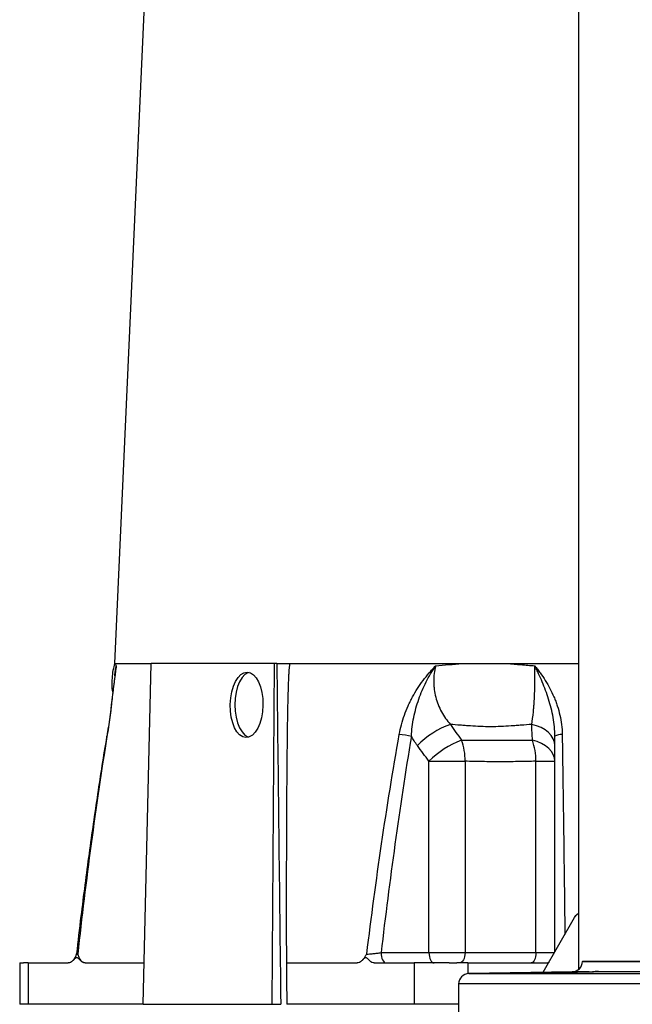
# Model space of a CAD drawing. Header units: millimetres. Extents: x 2406 to 3465, y 1425 to 4760.
# Tile 8 of 13: x 2416 to 2772, y 2250 to 2822. Entities that reach past the tile are written whole.
import ezdxf

# ---------------------------------------------------------------- set-up
doc = ezdxf.new("R2010")
doc.units = ezdxf.units.MM
doc.header["$LTSCALE"] = 2

msp = doc.modelspace()

# ---------------------------------------------------------------- linework, layer by layer
at = {"color": 7, "linetype": 'Continuous', "lineweight": 25}
for p, q in [((2525.43, 3653.2), (2471.38, 2448.44)), ((2741.09, 3361.15), (2741.09, 2270.61)), ((2471.38, 2448.44), (2492.65, 2448.44)), ((2487.92, 2250.44), (2492.65, 2448.44)), ((2564.27, 2448.44), (2492.65, 2448.44)), ((2563.01, 2250.44), (2564.27, 2448.44)), ((2565.65, 2448.44), (2564.27, 2448.44)), ((2572.94, 2448.44), (2741.09, 2448.44)), ((2471.81, 2443.77), (2471.86, 2444.1)), ((2654.15, 2280.44), (2654.15, 2391.65)), ((2654.15, 2391.65), (2675.13, 2391.65)), ((2675.13, 2391.65), (2675.13, 2280.44)), ((2716.34, 2391.65), (2727.36, 2391.65)), ((2716.34, 2280.44), (2716.34, 2391.65)), ((2720.6, 2269.04), (2738.8, 2300.9)), ((2626.29, 2280.44), (2654.15, 2280.44)), ((2654.15, 2280.44), (2675.13, 2280.44)), ((2675.13, 2280.44), (2716.34, 2280.44)), ((2416.22, 2274.45), (2416.22, 2250.44)), ((2421.04, 2274.44), (2421.04, 2250.44)), ((2421.04, 2274.44), (2444.37, 2274.44)), ((2454.26, 2274.44), (2488.5, 2274.44)), ((2571.22, 2274.44), (2612.41, 2274.44)), ((2622.3, 2274.44), (2645.63, 2274.44)), ((2645.63, 2274.44), (2645.63, 2250.44)), ((2676.81, 2274.44), (2723.47, 2274.44)), ((2743.39, 2275.44), (2743.39, 2275.33)), ((2743.39, 2275.44), (3059.39, 2275.44)), ((2737.5, 2269.33), (2677.29, 2268.28)), ((2753.02, 2269.38), (2753.08, 2269.33)), ((2831.66, 2269.33), (2753.08, 2269.33)), ((2671.39, 2262.28), (2671.39, 2225.33)), ((2421.04, 2250.44), (2416.22, 2250.44)), ((2487.92, 2250.44), (2421.04, 2250.44)), ((2487.92, 2250.44), (2563.01, 2250.44)), ((2563.01, 2250.44), (2567.94, 2250.44)), ((2645.63, 2250.44), (2571.4, 2250.44)), ((2671.39, 2250.44), (2645.63, 2250.44))]:
    msp.add_line(p, q, dxfattribs=at)
at = {"color": 8, "linetype": 'Continuous', "lineweight": 25}
for p, q in [((2716.34, 2280.44), (2727.11, 2280.44)), ((2676.81, 2274.44), (2676.81, 2268.26)), ((2743.39, 2275.33), (3059.39, 2275.33)), ((2677.29, 2268.28), (3125.5, 2268.28)), ((2747.21, 2269.33), (2737.5, 2269.33)), ((3131.39, 2262.28), (2671.39, 2262.28))]:
    msp.add_line(p, q, dxfattribs=at)
at = {"color": 7, "linetype": 'Continuous', "lineweight": 25, "flags": 128}
for points in [[(2549.56, 2443.29), (2548.88, 2443.07), (2547.1, 2441.99), (2545.46, 2440.24), (2544.02, 2437.87), (2542.84, 2434.99), (2541.96, 2431.71), (2541.42, 2428.14), (2541.24, 2424.44), (2541.42, 2420.73), (2541.96, 2417.17), (2542.84, 2413.88), (2544.02, 2411), (2545.46, 2408.64), (2547.1, 2406.88), (2548.88, 2405.8), (2549.27, 2405.66)], [(2727.36, 2400.81), (2727.12, 2402.8), (2726.41, 2404.75), (2725.25, 2406.6), (2723.66, 2408.31), (2721.68, 2409.84), (2719.36, 2411.16), (2716.75, 2412.23), (2713.92, 2413.03)], [(2727.36, 2391.65), (2727.13, 2393.62), (2726.44, 2395.55), (2725.31, 2397.38), (2723.77, 2399.09), (2721.85, 2400.62), (2719.6, 2401.94), (2717.06, 2403.03), (2714.3, 2403.85)], [(2626.29, 2280.44), (2626.35, 2279.27), (2626.52, 2278.14), (2626.8, 2277.1), (2627.17, 2276.19), (2627.63, 2275.45), (2628.15, 2274.89), (2628.71, 2274.55), (2629.29, 2274.44)], [(2654.15, 2280.44), (2654.21, 2279.27), (2654.38, 2278.14), (2654.66, 2277.1), (2655.03, 2276.19), (2655.48, 2275.45), (2656, 2274.89), (2656.57, 2274.55), (2657.15, 2274.44)], [(2675.13, 2280.44), (2675.07, 2279.27), (2674.88, 2278.14), (2674.58, 2277.1), (2674.17, 2276.19), (2673.67, 2275.45), (2673.1, 2274.89), (2672.48, 2274.55), (2671.84, 2274.44)], [(2716.34, 2280.44), (2716.29, 2279.27), (2716.14, 2278.14), (2715.89, 2277.1), (2715.55, 2276.19), (2715.14, 2275.45), (2714.68, 2274.89), (2714.17, 2274.55), (2713.65, 2274.44)], [(2571.22, 2274.44), (2571.23, 2272.63), (2571.29, 2265.38), (2571.4, 2250.44)]]:
    msp.add_lwpolyline(points, dxfattribs=at)
at = {"color": 8, "linetype": 'Continuous', "lineweight": 25, "flags": 128}
msp.add_lwpolyline([(2466.94, 2407.11), (2466.96, 2407.15), (2467.11, 2407.21)], dxfattribs=at)
at = {"color": 7, "linetype": 'Continuous', "lineweight": 25}
for centre, radius, start, end in [((2684.63, 2363.5), 52.72, 110.0179, 134.9481), ((2632.02, 2352.41), 55.01, 77.5267, 84.9309), ((2691.64, 2354.37), 52.87, 110.6177, 135.1604), ((2643.55, 2392.47), 31.6, 358.5227, 21.1259), ((2677.97, 2391.49), 38.38, 0.2456, 18.7996), ((2730.85, 2401.33), 5.93, 82.4358, 126.036), ((2443.18, 2280.44), 6, 314.5181, 353.4208), ((2443.18, 2280.44), 6, 314.6583, 353.4208), ((2611.21, 2280.44), 6, 314.6059, 319.8091), ((2721.36, 2280.44), 6, 270, 296.5586), ((2737.39, 2275.33), 6, 271, 0), ((2677.39, 2262.28), 6, 91, 180)]:
    msp.add_arc(centre, radius, start, end, dxfattribs=at)
msp.add_ellipse((2898.39, 6895.71), major_axis=(-218.05, 24978.42), ratio=0.015115, start_param=1.749663, end_param=1.757725, dxfattribs=at)
msp.add_ellipse((2548.1, 2424.44), major_axis=(0.38, 19), ratio=0.499848, dxfattribs=at)
for points, knots in [([(2471.47, 2448.5), (2471.28, 2447.91), (2470.61, 2445.85), (2469.98, 2442.15), (2469.66, 2437.48), (2469.76, 2433.79), (2470.14, 2431.71), (2470.23, 2431.18)], [0, 0, 0, 0, 0.106195, 0.370949, 0.638464, 0.907802, 1, 1, 1, 1]), ([(2471.66, 2448.44), (2471.68, 2448.33), (2471.71, 2448.21), (2471.79, 2447.99), (2471.93, 2447.65), (2472.17, 2447.32), (2472.36, 2447.1)], [0, 0, 0, 0, 0.25, 0.25, 0.5, 1, 1, 1, 1]), ([(2565.65, 2448.44), (2566.23, 2448.44), (2566.85, 2448.44), (2568.15, 2448.44), (2568.81, 2448.44), (2570.13, 2448.44), (2570.76, 2448.44), (2571.94, 2448.44), (2572.48, 2448.44), (2572.94, 2448.44)], [0, 0, 0, 0, 0.25, 0.25, 0.5, 0.5, 0.75, 0.75, 1, 1, 1, 1]), ([(2573.23, 2448.44), (2573.19, 2448.19), (2573.1, 2447.69), (2572.98, 2446.94), (2572.88, 2446.18), (2572.79, 2445.41), (2572.71, 2444.64), (2572.64, 2443.86), (2572.59, 2442.94), (2572.53, 2441.85), (2572.47, 2440.55), (2572.41, 2439.12), (2572.3, 2436.47), (2572.17, 2432.32), (2571.99, 2425.34), (2571.81, 2416.11), (2571.61, 2402.18), (2571.42, 2383.74), (2571.28, 2360.65), (2571.2, 2334.55), (2571.17, 2305.57), (2571.2, 2285.17), (2571.22, 2274.44)], [0, 0, 0, 0, 0.004434, 0.008873, 0.013319, 0.017777, 0.022249, 0.026738, 0.031249, 0.038085, 0.045596, 0.05378, 0.06264, 0.091416, 0.12537, 0.18279, 0.250634, 0.365318, 0.5006, 0.648567, 0.815033, 1, 1, 1, 1]), ([(2658.07, 2447.1), (2660.59, 2447.32), (2663.13, 2447.54), (2666.96, 2447.88), (2668.25, 2447.99), (2670.83, 2448.21), (2672.12, 2448.33), (2673.42, 2448.44)], [0, 0, 0, 0, 0.5, 0.5, 0.75, 0.75, 1, 1, 1, 1]), ([(2699.64, 2448.44), (2700.96, 2448.33), (2702.28, 2448.21), (2704.94, 2447.99), (2708.93, 2447.65), (2712.97, 2447.32), (2715.68, 2447.1)], [0, 0, 0, 0, 0.25, 0.25, 0.5, 1, 1, 1, 1]), ([(2471.81, 2443.76), (2471.55, 2441.86), (2471.03, 2438.09), (2470.33, 2432.04), (2469.65, 2426.12), (2468.94, 2420.28), (2468.17, 2414.6), (2467.51, 2410.14), (2467.07, 2407.67), (2466.97, 2407.1)], [0, 0, 0, 0, 0.180583, 0.358588, 0.527315, 0.669897, 0.818841, 0.958731, 1, 1, 1, 1]), ([(2472.36, 2447.1), (2472.33, 2446.94), (2472.3, 2446.76), (2472.25, 2446.43), (2472.17, 2445.91), (2471.99, 2444.71), (2471.84, 2443.66), (2471.54, 2441.53), (2471.34, 2440.07), (2470.77, 2435.56), (2470.4, 2432.4), (2469.91, 2428.19), (2469.81, 2427.33), (2469.6, 2425.6), (2469.5, 2424.72), (2469.18, 2422.06), (2468.96, 2420.26), (2468.26, 2414.8), (2467.74, 2411.06), (2467.11, 2407.21)], [0, 0, 0, 0, 0.015625, 0.015625, 0.03125, 0.0625, 0.125, 0.125, 0.25, 0.25, 0.5, 0.5, 0.5625, 0.5625, 0.625, 0.625, 0.75, 0.75, 1, 1, 1, 1]), ([(2636.88, 2407.21), (2637.56, 2411.06), (2638.56, 2414.79), (2640.51, 2420.24), (2641.23, 2422.04), (2642.41, 2424.69), (2642.83, 2425.57), (2643.68, 2427.3), (2644.13, 2428.15), (2646.41, 2432.35), (2648.46, 2435.52), (2651.85, 2440.04), (2653.03, 2441.5), (2654.87, 2443.65), (2655.5, 2444.35), (2656.45, 2445.4), (2656.77, 2445.74), (2657.42, 2446.43), (2657.74, 2446.77), (2658.07, 2447.1)], [0, 0, 0, 0, 0.25, 0.25, 0.375, 0.375, 0.4375, 0.4375, 0.5, 0.5, 0.75, 0.75, 0.875, 0.875, 0.9375, 0.9375, 0.96875, 0.96875, 1, 1, 1, 1]), ([(2643.9, 2406.13), (2644.09, 2409.84), (2644.57, 2413.49), (2645.66, 2418.89), (2646.09, 2420.68), (2647.06, 2424.23), (2647.61, 2425.98), (2649.41, 2431.13), (2650.82, 2434.47), (2653.28, 2439.32), (2654.16, 2440.91), (2655.56, 2443.27), (2656.05, 2444.05), (2656.79, 2445.2), (2657.04, 2445.59), (2657.55, 2446.35), (2657.81, 2446.73), (2658.07, 2447.1)], [0, 0, 0, 0, 0.25, 0.25, 0.375, 0.375, 0.5, 0.5, 0.75, 0.75, 0.875, 0.875, 0.9375, 0.9375, 0.96875, 0.96875, 1, 1, 1, 1]), ([(2658.07, 2447.1), (2657.28, 2444.11), (2656.89, 2441.07), (2656.9, 2437.2), (2656.93, 2436.42), (2657.03, 2434.89), (2657.11, 2434.12), (2657.41, 2431.85), (2657.7, 2430.36), (2658.47, 2427.41), (2658.94, 2425.96), (2660.07, 2423.11), (2660.72, 2421.73), (2662.88, 2417.75), (2664.6, 2415.3), (2666.59, 2413.03)], [0, 0, 0, 0, 0.25, 0.25, 0.3125, 0.3125, 0.375, 0.375, 0.5, 0.5, 0.625, 0.625, 0.75, 0.75, 1, 1, 1, 1]), ([(2713.92, 2413.03), (2714.28, 2415.3), (2714.59, 2417.75), (2714.92, 2421.06), (2714.99, 2421.74), (2715.11, 2423.12), (2715.17, 2423.82), (2715.33, 2425.96), (2715.42, 2427.41), (2715.57, 2430.36), (2715.64, 2431.85), (2715.71, 2434.13), (2715.73, 2434.89), (2715.76, 2436.43), (2715.77, 2437.21), (2715.81, 2441.07), (2715.78, 2444.12), (2715.68, 2447.1)], [0, 0, 0, 0, 0.25, 0.25, 0.3125, 0.3125, 0.375, 0.375, 0.5, 0.5, 0.625, 0.625, 0.6875, 0.6875, 0.75, 0.75, 1, 1, 1, 1]), ([(2715.68, 2447.1), (2715.82, 2446.94), (2715.96, 2446.76), (2716.23, 2446.43), (2716.63, 2445.91), (2717.57, 2444.71), (2718.35, 2443.66), (2719.88, 2441.53), (2720.87, 2440.07), (2723.67, 2435.56), (2725.36, 2432.4), (2727.15, 2428.19), (2727.5, 2427.33), (2728.15, 2425.6), (2728.47, 2424.72), (2729.34, 2422.06), (2729.84, 2420.26), (2731.08, 2414.8), (2731.57, 2411.06), (2731.63, 2407.21)], [0, 0, 0, 0, 0.015625, 0.015625, 0.03125, 0.0625, 0.125, 0.125, 0.25, 0.25, 0.5, 0.5, 0.5625, 0.5625, 0.625, 0.625, 0.75, 0.75, 1, 1, 1, 1]), ([(2727.36, 2406.13), (2727.36, 2409.84), (2726.98, 2413.49), (2726.02, 2418.89), (2725.63, 2420.68), (2724.75, 2424.23), (2724.25, 2425.98), (2722.63, 2431.13), (2721.39, 2434.47), (2719.35, 2439.32), (2718.65, 2440.91), (2717.56, 2443.27), (2717.19, 2444.05), (2716.63, 2445.2), (2716.44, 2445.59), (2716.06, 2446.35), (2715.87, 2446.73), (2715.68, 2447.1)], [0, 0, 0, 0, 0.25, 0.25, 0.375, 0.375, 0.5, 0.5, 0.75, 0.75, 0.875, 0.875, 0.9375, 0.9375, 0.96875, 0.96875, 1, 1, 1, 1]), ([(2713.92, 2413.03), (2711.9, 2412.89), (2708.88, 2412.66), (2705.88, 2412.44), (2703.89, 2412.29), (2702.9, 2412.21), (2697.93, 2411.86), (2693.98, 2411.69), (2686.07, 2411.69), (2682.13, 2411.86), (2677.24, 2412.21), (2676.26, 2412.29), (2674.31, 2412.44), (2673.34, 2412.51), (2670.43, 2412.74), (2668.5, 2412.89), (2666.59, 2413.03)], [0, 0, 0, 0, 0.125, 0.1875, 0.1875, 0.25, 0.25, 0.5, 0.5, 0.75, 0.75, 0.8125, 0.8125, 0.875, 0.875, 1, 1, 1, 1]), ([(2466.93, 2407.12), (2466.85, 2406.68), (2464.89, 2395.19), (2461.32, 2372.19), (2456.33, 2337.45), (2452.27, 2306.5), (2450.02, 2287.02), (2449.18, 2279.74)], [0, 0, 0, 0, 0.010316, 0.272275, 0.543167, 0.829185, 1, 1, 1, 1]), ([(2467.11, 2407.21), (2463.67, 2386.07), (2460.56, 2364.85), (2454.86, 2322.31), (2452.27, 2300.99), (2449.89, 2279.63)], [0, 0, 0, 0, 0.5, 0.5, 1, 1, 1, 1]), ([(2617.99, 2279.63), (2620.61, 2300.99), (2623.46, 2322.31), (2629.72, 2364.85), (2633.13, 2386.07), (2636.88, 2407.21)], [0, 0, 0, 0, 0.5, 0.5, 1, 1, 1, 1]), ([(2643.9, 2406.13), (2640.43, 2385.28), (2637.27, 2364.38), (2631.44, 2322.47), (2628.77, 2301.47), (2626.29, 2280.44)], [0, 0, 0, 0, 0.5, 0.5, 1, 1, 1, 1]), ([(2673.02, 2403.85), (2674.66, 2403.87), (2676.31, 2403.88), (2679.63, 2403.9), (2681.29, 2403.91), (2686.32, 2403.94), (2689.71, 2403.95), (2696.6, 2403.95), (2700.09, 2403.94), (2705.38, 2403.91), (2707.16, 2403.9), (2710.72, 2403.88), (2712.5, 2403.87), (2714.3, 2403.85)], [0, 0, 0, 0, 0.125, 0.125, 0.25, 0.25, 0.5, 0.5, 0.75, 0.75, 0.875, 0.875, 1, 1, 1, 1]), ([(2727.36, 2280.88), (2727.36, 2286.94), (2727.36, 2310.92), (2727.36, 2352.74), (2727.36, 2388.33), (2727.36, 2406.13)], [0, 0, 0, 0, 0.144633, 0.57231, 1, 1, 1, 1]), ([(2716.34, 2391.65), (2712.8, 2391.58), (2709.28, 2391.51), (2702.29, 2391.38), (2698.83, 2391.34), (2691.96, 2391.34), (2688.55, 2391.38), (2681.8, 2391.51), (2678.45, 2391.58), (2675.13, 2391.65)], [0, 0, 0, 0, 0.25, 0.25, 0.5, 0.5, 0.75, 0.75, 1, 1, 1, 1]), ([(2738.8, 2300.9), (2738.81, 2300.91), (2739.03, 2301.31), (2739.65, 2302.27), (2740.55, 2302.99), (2741.09, 2303.42)], [0, 0, 0, 0, 0.009029, 0.399431, 1, 1, 1, 1]), ([(2454.26, 2274.44), (2453.82, 2274.44), (2453.4, 2274.57), (2452.56, 2275.01), (2452.15, 2275.32), (2451.36, 2276.03), (2450.98, 2276.44), (2450.39, 2277), (2450.19, 2277.17), (2449.88, 2277.37), (2449.78, 2277.42), (2449.56, 2277.5), (2449.45, 2277.53), (2449.23, 2277.53), (2449.12, 2277.51), (2448.9, 2277.45), (2448.8, 2277.39), (2448.48, 2277.2), (2448.28, 2277.03), (2447.68, 2276.47), (2447.3, 2276.06), (2446.5, 2275.34), (2446.1, 2275.02), (2445.25, 2274.57), (2444.81, 2274.44), (2444.37, 2274.44)], [0, 0, 0, 0, 0.125, 0.125, 0.25, 0.25, 0.375, 0.375, 0.4375, 0.4375, 0.46875, 0.46875, 0.5, 0.5, 0.53125, 0.53125, 0.5625, 0.5625, 0.625, 0.625, 0.75, 0.75, 0.875, 0.875, 1, 1, 1, 1]), ([(2454.26, 2274.44), (2453.77, 2274.44), (2453.32, 2274.6), (2452.45, 2275.16), (2452.06, 2275.56), (2451.34, 2276.52), (2451.01, 2277.09), (2450.57, 2278), (2450.43, 2278.32), (2450.15, 2278.97), (2450.02, 2279.3), (2449.89, 2279.63)], [0, 0, 0, 0, 0.25, 0.25, 0.5, 0.5, 0.75, 0.75, 0.875, 0.875, 1, 1, 1, 1]), ([(2622.3, 2274.44), (2621.86, 2274.44), (2621.43, 2274.57), (2620.59, 2275.01), (2620.19, 2275.32), (2619.4, 2276.03), (2619.01, 2276.44), (2618.42, 2277), (2618.23, 2277.17), (2617.92, 2277.37), (2617.81, 2277.42), (2617.59, 2277.5), (2617.48, 2277.53), (2617.26, 2277.53), (2617.16, 2277.51), (2616.94, 2277.45), (2616.83, 2277.39), (2616.51, 2277.2), (2616.31, 2277.03), (2615.72, 2276.47), (2615.33, 2276.06), (2614.54, 2275.34), (2614.13, 2275.02), (2613.29, 2274.57), (2612.85, 2274.44), (2612.41, 2274.44)], [0, 0, 0, 0, 0.125, 0.125, 0.25, 0.25, 0.375, 0.375, 0.4375, 0.4375, 0.46875, 0.46875, 0.5, 0.5, 0.53125, 0.53125, 0.5625, 0.5625, 0.625, 0.625, 0.75, 0.75, 0.875, 0.875, 1, 1, 1, 1]), ([(2615.75, 2276.6), (2615.86, 2276.7), (2616.67, 2277.42), (2617.37, 2278.67), (2617.98, 2279.63), (2617.99, 2279.63)], [0, 0, 0, 0, 0.145492, 0.995488, 1, 1, 1, 1]), ([(2617.99, 2279.63), (2618.39, 2279.63), (2618.94, 2279.66), (2619.9, 2279.72), (2620.25, 2279.75), (2620.97, 2279.81), (2621.34, 2279.84), (2622.11, 2279.91), (2622.5, 2279.95), (2623.29, 2280.04), (2623.68, 2280.09), (2624.47, 2280.18), (2624.85, 2280.23), (2625.59, 2280.33), (2625.95, 2280.39), (2626.29, 2280.44)], [0, 0, 0, 0, 0.25, 0.25, 0.375, 0.375, 0.5, 0.5, 0.625, 0.625, 0.75, 0.75, 0.875, 0.875, 1, 1, 1, 1]), ([(2416.3, 2274.44), (2416.27, 2274.44), (2416.08, 2274.44), (2416.59, 2274.44), (2417.04, 2274.44)], [0, 0, 0, 0, 0.13961, 1, 1, 1, 1]), ([(2417.04, 2274.44), (2417.09, 2274.44), (2417.2, 2274.44), (2417.39, 2274.44), (2417.6, 2274.44), (2417.81, 2274.44), (2418.05, 2274.44), (2418.22, 2274.44), (2418.3, 2274.44)], [0, 0, 0, 0, 0.166794, 0.333435, 0.5, 0.666565, 0.833206, 1, 1, 1, 1]), ([(2421.04, 2274.44), (2420.9, 2274.44), (2420.64, 2274.44), (2420.25, 2274.44), (2419.89, 2274.44), (2419.54, 2274.44), (2419.2, 2274.44), (2418.88, 2274.44), (2418.58, 2274.44), (2418.4, 2274.44), (2418.3, 2274.44)], [0, 0, 0, 0, 0.125008, 0.249885, 0.374695, 0.499504, 0.624374, 0.749371, 0.874559, 1, 1, 1, 1]), ([(2665.83, 2274.44), (2665.57, 2274.44), (2665.04, 2274.44), (2664.26, 2274.44), (2663.49, 2274.44), (2662.72, 2274.44), (2661.97, 2274.44), (2661.22, 2274.44), (2660.48, 2274.44), (2659.01, 2274.44), (2656.88, 2274.44), (2654.2, 2274.44), (2651.71, 2274.44), (2649.81, 2274.44), (2648.4, 2274.44), (2647.41, 2274.44), (2646.48, 2274.44), (2645.91, 2274.44), (2645.63, 2274.44)], [0, 0, 0, 0, 0.0312784, 0.0624965, 0.0936707, 0.1248173, 0.1559527, 0.1870933, 0.2182556, 0.2494558, 0.3739273, 0.4990018, 0.6242837, 0.7492506, 0.8120938, 0.874744, 0.9373347, 1, 1, 1, 1]), ([(2665.83, 2274.44), (2666.08, 2274.44), (2666.57, 2274.44), (2667.31, 2274.44), (2668.05, 2274.44), (2668.8, 2274.44), (2669.55, 2274.44), (2670.06, 2274.44), (2670.31, 2274.44)], [0, 0, 0, 0, 0.166794, 0.333435, 0.5, 0.666565, 0.833206, 1, 1, 1, 1]), ([(2676.81, 2274.44), (2676.53, 2274.44), (2675.99, 2274.44), (2675.17, 2274.44), (2674.36, 2274.44), (2673.55, 2274.44), (2672.74, 2274.44), (2671.92, 2274.44), (2671.12, 2274.44), (2670.58, 2274.44), (2670.31, 2274.44)], [0, 0, 0, 0, 0.125008, 0.249885, 0.374695, 0.499504, 0.624374, 0.749371, 0.874559, 1, 1, 1, 1]), ([(2736.57, 2268.94), (2735.5, 2268.92), (2734.33, 2268.9), (2732.43, 2268.86), (2731.78, 2268.85), (2730.45, 2268.82), (2729.78, 2268.81), (2728.41, 2268.79), (2727.72, 2268.77), (2726.31, 2268.75), (2725.6, 2268.74), (2723.49, 2268.71), (2722.09, 2268.69), (2719.32, 2268.65), (2718.01, 2268.63), (2716.13, 2268.61), (2715.51, 2268.6), (2714.33, 2268.59), (2713.77, 2268.58), (2712.69, 2268.57), (2712.18, 2268.57), (2711.22, 2268.56), (2710.77, 2268.56), (2709.95, 2268.55), (2709.57, 2268.55), (2708.88, 2268.55), (2708.57, 2268.55), (2707.76, 2268.55), (2707.38, 2268.55), (2707.04, 2268.56), (2706.97, 2268.56), (2706.92, 2268.57), (2706.93, 2268.57), (2707.04, 2268.58), (2707.14, 2268.59), (2707.41, 2268.6), (2707.59, 2268.61), (2708.25, 2268.63), (2708.83, 2268.65), (2709.94, 2268.68), (2710.35, 2268.69), (2711.22, 2268.71), (2711.68, 2268.72), (2713.17, 2268.75), (2714.3, 2268.77), (2716.09, 2268.81), (2716.71, 2268.82), (2717.99, 2268.85), (2718.65, 2268.86), (2720.67, 2268.9), (2722.05, 2268.92), (2723.46, 2268.94)], [0, 0, 0, 0, 0.0625, 0.0625, 0.09375, 0.09375, 0.125, 0.125, 0.15625, 0.15625, 0.1875, 0.1875, 0.25, 0.25, 0.3125, 0.3125, 0.34375, 0.34375, 0.375, 0.375, 0.40625, 0.40625, 0.4375, 0.4375, 0.46875, 0.46875, 0.5, 0.5, 0.5625, 0.5625, 0.59375, 0.59375, 0.625, 0.625, 0.65625, 0.65625, 0.6875, 0.6875, 0.75, 0.75, 0.78125, 0.78125, 0.8125, 0.8125, 0.875, 0.875, 0.90625, 0.90625, 0.9375, 0.9375, 1, 1, 1, 1]), ([(2723.46, 2268.94), (2724.28, 2268.96), (2725.18, 2268.98), (2727.05, 2269.02), (2728.02, 2269.03), (2729.55, 2269.06), (2730.08, 2269.07), (2731.13, 2269.09), (2731.66, 2269.1), (2733.25, 2269.13), (2734.32, 2269.15), (2735.95, 2269.17), (2736.5, 2269.18), (2737.57, 2269.2), (2738.11, 2269.21), (2739.69, 2269.23), (2740.72, 2269.25), (2742.24, 2269.27), (2742.74, 2269.28), (2743.7, 2269.29), (2744.17, 2269.3), (2745.54, 2269.32), (2746.4, 2269.33), (2747.21, 2269.33)], [0, 0, 0, 0, 0.125, 0.125, 0.25, 0.25, 0.3125, 0.3125, 0.375, 0.375, 0.5, 0.5, 0.5625, 0.5625, 0.625, 0.625, 0.75, 0.75, 0.8125, 0.8125, 0.875, 0.875, 1, 1, 1, 1]), ([(2753.08, 2269.33), (2753.02, 2269.33), (2752.87, 2269.32), (2752.51, 2269.3), (2752.37, 2269.29), (2752.03, 2269.28), (2751.83, 2269.27), (2751.19, 2269.25), (2750.67, 2269.23), (2749.78, 2269.21), (2749.46, 2269.2), (2748.78, 2269.18), (2748.42, 2269.17), (2747.29, 2269.15), (2746.47, 2269.13), (2745.16, 2269.1), (2744.71, 2269.09), (2743.77, 2269.07), (2743.29, 2269.06), (2741.82, 2269.03), (2740.82, 2269.02), (2738.73, 2268.98), (2737.65, 2268.96), (2736.57, 2268.94)], [0, 0, 0, 0, 0.125, 0.125, 0.1875, 0.1875, 0.25, 0.25, 0.375, 0.375, 0.4375, 0.4375, 0.5, 0.5, 0.625, 0.625, 0.6875, 0.6875, 0.75, 0.75, 0.875, 0.875, 1, 1, 1, 1]), ([(2747.21, 2269.33), (2747.93, 2269.34), (2748.59, 2269.4), (2749.79, 2269.52), (2750.33, 2269.59), (2751.29, 2269.67), (2751.69, 2269.69), (2752.35, 2269.65), (2752.6, 2269.61), (2752.78, 2269.54)], [0, 0, 0, 0, 0.25, 0.25, 0.5, 0.5, 0.75, 0.75, 1, 1, 1, 1])]:
    msp.add_open_spline(points, degree=3, knots=knots, dxfattribs=at)
for points in [[(2572.94, 2448.44), (2573.04, 2448.44), (2573.14, 2448.44), (2573.23, 2448.44)], [(2666.59, 2413.03), (2668.73, 2409.97), (2670.88, 2406.91), (2673.02, 2403.85)], [(2714.3, 2403.85), (2714.16, 2406.91), (2714.03, 2409.97), (2713.92, 2413.03)], [(2647.39, 2400.81), (2646.14, 2402.52), (2644.97, 2404.29), (2643.9, 2406.13)], [(2654.15, 2391.65), (2651.89, 2394.7), (2649.64, 2397.75), (2647.39, 2400.81)]]:
    msp.add_open_spline(points, degree=3, dxfattribs=at)
at = {"color": 8, "linetype": 'Continuous', "lineweight": 25}
for points, knots in [([(2471.48, 2441.29), (2471.49, 2441.53), (2471.56, 2443.5), (2471.98, 2445.42), (2472.36, 2447.1)], [0, 0, 0, 0, 0.120723, 1, 1, 1, 1]), ([(2471.86, 2444.1), (2472.02, 2445.1), (2472.17, 2446.1), (2472.35, 2447.09), (2472.36, 2447.1)], [0, 0, 0, 0, 0.9841616, 1, 1, 1, 1]), ([(2731.63, 2407.21), (2731.88, 2389.38), (2732.39, 2353.72), (2732.89, 2314.91), (2733.13, 2293.99), (2733.17, 2291.04)], [0, 0, 0, 0, 0.4621263, 0.9240307, 1, 1, 1, 1]), ([(2741.09, 2303.07), (2740.63, 2302.81), (2739.7, 2302.27), (2739.08, 2301.38), (2738.81, 2300.91), (2738.8, 2300.9)], [0, 0, 0, 0, 0.486145, 0.989503, 1, 1, 1, 1]), ([(2449.16, 2279.74), (2449.19, 2279.71), (2449.25, 2279.64), (2449.71, 2279.64), (2449.89, 2279.63)], [0, 0, 0, 0, 0.6055931, 1, 1, 1, 1])]:
    msp.add_open_spline(points, degree=3, knots=knots, dxfattribs=at)

doc.saveas('drawing.dxf')
